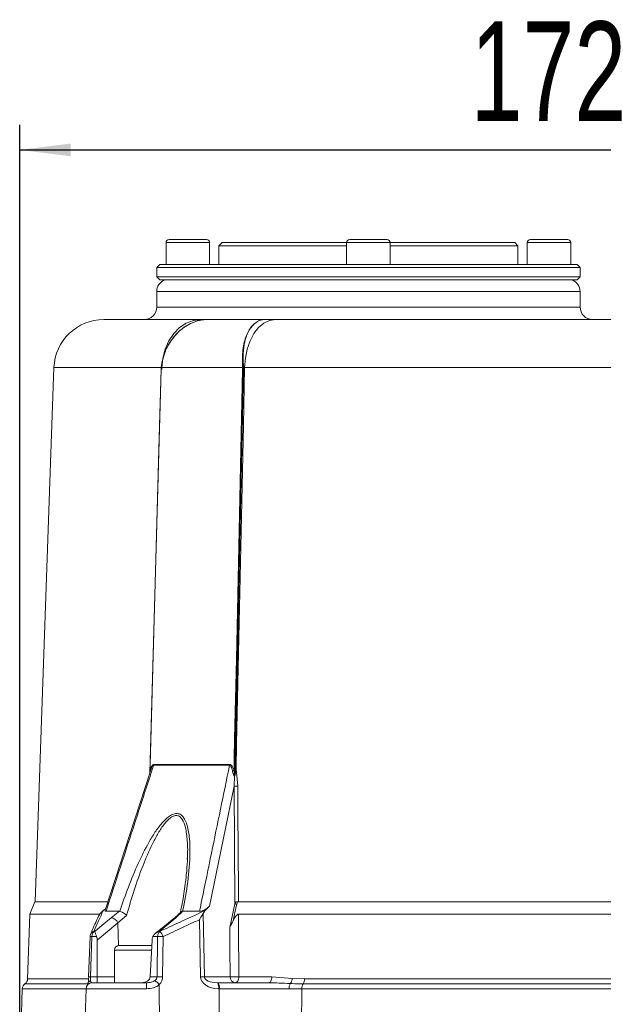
# Model space of a CAD drawing. Header units: millimetres. Extents: x 24 to 341, y 19 to 289.
# Tile 13 of 14: x 246 to 293, y 209 to 288. Entities that reach past the tile are written whole.
import ezdxf

# ---------------------------------------------------------------- set-up
doc = ezdxf.new("R2010")
doc.units = ezdxf.units.MM
doc.layers.add('10', color=7, linetype='Continuous')
doc.styles.add('SLDTEXTSTYLE0', font='TXT', dxfattribs={"width": 0.7})
doc.dimstyles.new('SLDDIMSTYLE0', dxfattribs={"dimtxt": 8, "dimasz": 4.08, "dimexe": 0, "dimexo": 0.0625, "dimgap": 2, "dimtad": 2, "dimlfac": 2, "dimrnd": 1e-09, "dimzin": 12, "dimdsep": 46, "dimtxsty": 'SLDTEXTSTYLE0', "dimsah": 1, "dimcen": 0.09, "dimadec": 0, "dimazin": 3, "dimtfac": 1, "dimtofl": 0, "dimtmove": 0, "dimatfit": 3, "dimfxl": 1, "dimfrac": 2, "dimtolj": 1, "dimtzin": 12, "dimarcsym": 0})

# ---------------------------------------------------------------- blocks, each defined once
blk = doc.blocks.new('_D_2')
at = {"layer": '10', "transparency": 16777216}
for p, q in [((246.279, 200.663), (246.279, 279.785)), ((332.279, 200.663), (332.279, 279.785)), ((246.279, 277.785), (332.279, 277.785))]:
    blk.add_line(p, q, dxfattribs=at)
for points in [[(246.279, 277.785), (250.359, 277.277), (250.359, 278.293)], [(332.279, 277.785), (328.199, 278.293), (328.199, 277.277)]]:
    blk.add_solid(points, dxfattribs=at)
at = {"layer": '10', "transparency": 16777216, "insert": (282.486, 288.098), "char_height": 8, "attachment_point": 1, "style": 'SLDTEXTSTYLE0'}
blk.add_mtext('172', dxfattribs=at)

msp = doc.modelspace()

# ---------------------------------------------------------------- linework, layer by layer
at = {"color": 7, "linetype": 'Continuous', "lineweight": 18}
for p, q in [((258.2785, 270.5949), (261.2785, 270.5949)), ((272.7785, 270.5949), (274.2785, 270.5949)), ((274.2785, 270.5949), (275.7785, 270.5949)), ((287.2785, 270.5949), (290.2785, 270.5949)), ((258.0285, 270.3449), (258.0285, 268.5949)), ((261.5285, 268.5949), (261.5285, 270.3449)), ((262.5285, 270.3449), (262.2785, 270.0949)), ((262.2785, 270.0949), (262.2785, 268.5949)), ((265.7932, 270.0949), (262.2785, 270.0949)), ((262.5285, 270.3449), (265.97, 270.3449)), ((272.5285, 270.0949), (265.7932, 270.0949)), ((265.97, 270.3449), (272.5285, 270.3449)), ((272.5285, 270.3449), (272.5285, 268.5949)), ((276.0285, 268.5949), (276.0285, 270.3449)), ((276.0285, 270.3449), (286.0285, 270.3449)), ((286.2785, 270.0949), (276.0285, 270.0949)), ((286.2785, 270.0949), (286.0285, 270.3449)), ((286.2785, 268.5949), (286.2785, 270.0949)), ((287.0285, 270.3449), (287.0285, 268.5949)), ((290.5285, 268.5949), (290.5285, 270.3449)), ((257.5285, 268.5949), (257.2785, 268.3449)), ((257.2785, 268.3449), (257.2785, 267.5949)), ((262.2577, 268.3449), (257.2785, 268.3449)), ((257.5285, 268.5949), (262.4345, 268.5949)), ((291.2785, 268.3449), (262.2577, 268.3449)), ((262.4345, 268.5949), (291.0285, 268.5949)), ((291.2785, 268.3449), (291.0285, 268.5949)), ((291.2785, 267.5949), (291.2785, 268.3449)), ((257.2785, 267.5949), (257.5285, 267.3449)), ((257.2785, 267.5949), (262.2577, 267.5949)), ((262.4345, 267.3449), (257.5285, 267.3449)), ((262.2577, 267.5949), (291.2785, 267.5949)), ((291.0285, 267.3449), (262.4345, 267.3449)), ((291.0285, 267.3449), (291.2785, 267.5949)), ((257.2785, 266.4133), (257.2785, 265.1633)), ((291.2785, 265.1633), (291.2785, 266.4133)), ((253.0288, 264.1633), (260.8297, 264.1633)), ((261.3508, 264.1633), (265.9506, 264.1633)), ((265.9506, 264.1633), (266.8127, 264.1633)), ((266.8127, 264.1633), (311.7443, 264.1633)), ((249.0312, 260.3029), (247.5335, 217.4133)), ((257.6304, 260.1647), (256.7326, 227.7611)), ((257.6305, 260.1647), (257.6304, 260.1647)), ((257.6384, 260.2784), (257.6322, 260.1646)), ((257.6466, 260.3029), (257.6413, 260.165)), ((257.6466, 260.3029), (257.6924, 260.6909)), ((264.1691, 260.3029), (257.6466, 260.3029)), ((264.1691, 260.3029), (264.1637, 260.6909)), ((264.1681, 260.165), (264.1691, 260.3029)), ((264.2398, 260.3029), (264.2339, 260.6909)), ((264.2388, 260.1633), (264.2398, 260.3029)), ((264.2616, 260.1633), (264.2388, 260.1633)), ((314.2217, 260.3029), (264.3353, 260.3029)), ((256.7784, 227.9016), (253.1394, 216.734)), ((259.9251, 228.3821), (257.0365, 228.3821)), ((257.0467, 228.4467), (259.9344, 228.4467)), ((263.1309, 228.3821), (259.9251, 228.3821)), ((259.9344, 228.4467), (263.1391, 228.4467)), ((263.6499, 228.0674), (263.7867, 226.6872)), ((263.5051, 226.6872), (263.5133, 227.5132)), ((263.565, 217.252), (263.5051, 226.6872)), ((259.7288, 220.8348), (259.7433, 221.0367)), ((247.4994, 217.4133), (247.0956, 216.4139)), ((247.4994, 217.4133), (253.3466, 217.4133)), ((263.7353, 217.4133), (263.6687, 217.4133)), ((263.7678, 217.4133), (314.7892, 217.4133)), ((252.9874, 216.7151), (253.1784, 216.8536)), ((254.3013, 216.6516), (253.2089, 216.6516)), ((253.6128, 216.1322), (254.3013, 216.6516)), ((254.3013, 216.6516), (254.3224, 216.6499)), ((259.3893, 216.6516), (258.8275, 216.1322)), ((259.3636, 216.6499), (259.3893, 216.6516)), ((260.717, 216.6516), (259.3893, 216.6516)), ((261.5194, 217.0539), (261.176, 216.7151)), ((263.1503, 215.3521), (263.565, 217.252)), ((247.0956, 216.4139), (246.9143, 211.222)), ((252.7038, 216.4139), (247.0956, 216.4139)), ((252.751, 216.481), (252.6734, 216.327)), ((254.865, 216.326), (254.1581, 215.718)), ((258.6775, 216.0898), (258.6727, 216.0858)), ((260.8021, 211.3958), (260.7123, 215.9762)), ((261.0049, 216.481), (261.1046, 211.3958)), ((314.716, 216.4139), (263.841, 216.4139)), ((254.1581, 215.718), (252.4987, 214.3238)), ((251.9321, 214.6179), (251.8104, 211.3973)), ((252.0784, 214.6164), (251.9568, 211.3958)), ((252.2402, 215.0306), (252.3074, 215.0349)), ((252.4987, 214.3238), (252.4987, 211.3958)), ((256.7651, 211.3958), (256.9097, 214.3238)), ((257.3071, 211.3958), (257.3445, 214.6164)), ((257.4665, 215.0349), (257.5336, 215.0306)), ((257.7917, 214.6164), (257.7543, 211.3958)), ((253.899, 213.5383), (253.899, 210.9133)), ((254.274, 213.9133), (256.8895, 213.9133)), ((251.9568, 211.3958), (252.4987, 211.3958)), ((252.4987, 210.9133), (252.4987, 211.3958)), ((256.7651, 211.3958), (257.3071, 211.3958)), ((261.1046, 211.3958), (263.1766, 211.3958)), ((263.8727, 211.3958), (266.5276, 211.3958)), ((266.5276, 211.3958), (268.1581, 211.2663)), ((268.1581, 211.2663), (269.1389, 211.222)), ((269.1389, 211.222), (309.4181, 211.222)), ((246.4889, 210.438), (246.2966, 204.9307)), ((251.6082, 210.4307), (251.4161, 204.9307)), ((256.4549, 210.4307), (251.6085, 210.4307)), ((252.1082, 210.9133), (256.449, 210.9133)), ((257.4898, 210.7617), (257.5322, 204.9307)), ((262.1539, 210.9133), (262.2129, 210.9133)), ((262.3069, 210.4307), (262.2478, 210.4307)), ((268.9367, 210.438), (268.8942, 204.9307)), ((309.6203, 210.438), (268.9367, 210.438)), ((309.5192, 210.83), (269.0378, 210.83))]:
    msp.add_line(p, q, dxfattribs=at)
at = {"color": 8, "linetype": 'Continuous', "lineweight": 18}
for p, q in [((261.5285, 270.3449), (258.0285, 270.3449)), ((274.2785, 270.3449), (272.5285, 270.3449)), ((276.0285, 270.3449), (274.2785, 270.3449)), ((290.5285, 270.3449), (287.0285, 270.3449)), ((291.2785, 266.4133), (257.2785, 266.4133)), ((257.2785, 265.1633), (291.2785, 265.1633)), ((257.6924, 260.3029), (249.0312, 260.3029)), ((256.7356, 227.7703), (256.7495, 227.9803)), ((254.1581, 215.718), (254.2028, 213.9065)), ((256.871, 213.5383), (253.899, 213.5383)), ((246.9143, 211.222), (251.8093, 211.222)), ((252.4987, 211.3958), (253.899, 211.3958)), ((251.6333, 210.438), (246.4889, 210.438)), ((251.757, 210.83), (246.7016, 210.83))]:
    msp.add_line(p, q, dxfattribs=at)
at = {"color": 7, "linetype": 'Continuous', "lineweight": 18, "flags": 128}
for points in [[(257.6924, 260.3029), (257.771, 261.0631), (257.9619, 261.7902), (258.2582, 262.4576), (258.649, 263.0406), (259.12, 263.518), (259.6537, 263.872), (260.2307, 264.0898), (260.8297, 264.1633)], [(264.3353, 260.3029), (264.3973, 261.0631), (264.5481, 261.7902), (264.7821, 262.4576), (265.0907, 263.0406), (265.4626, 263.518), (265.8841, 263.872), (266.3397, 264.0898), (266.8127, 264.1633)], [(258.0195, 261.7278), (257.9764, 261.6221), (257.9711, 261.6087)], [(257.6413, 260.165), (257.5167, 255.6685), (256.7615, 228.4133), (256.7587, 228.3133), (256.7495, 227.9803)], [(263.4838, 227.9803), (263.4881, 228.1825), (263.493, 228.4133), (263.4951, 228.5132), (263.5036, 228.913), (263.5376, 230.512), (263.6736, 236.9081), (264.1681, 260.165)], [(264.2388, 260.1633), (263.5637, 228.4133), (263.5478, 227.6642)], [(263.5793, 228.0692), (263.5866, 228.4133), (264.2616, 260.1633)], [(264.3353, 260.3029), (264.2367, 255.6685), (263.6928, 230.0841), (263.6499, 228.0674)], [(256.7833, 227.9265), (256.7847, 227.932), (256.7845, 227.9379), (256.7826, 227.9442), (256.7791, 227.9509), (256.774, 227.958), (256.7673, 227.9653), (256.7591, 227.9727), (256.7495, 227.9803)], [(263.5051, 226.6872), (262.6202, 222.3955), (261.5194, 217.0539)], [(263.7867, 226.6872), (263.7891, 226.2877), (263.799, 224.6896), (263.8388, 218.2974), (263.8443, 217.4133)], [(263.701, 217.2181), (263.6605, 217.0327), (263.4986, 216.2914), (263.407, 215.8721)], [(252.3074, 215.0349), (252.9057, 215.5379), (253.6128, 216.1322)], [(258.8275, 216.1322), (258.2037, 215.6293), (257.4665, 215.0349)], [(263.841, 216.4139), (263.8473, 215.4151), (263.8726, 211.4199), (263.8727, 211.3958)], [(263.1766, 211.3958), (263.1614, 213.681), (263.1522, 215.0634), (263.1503, 215.3521)], [(251.9821, 214.8175), (251.9808, 214.8148), (251.9742, 214.8005)], [(251.8104, 211.3973), (251.8116, 211.3968), (251.8193, 211.3958)], [(263.573, 210.9133), (263.6302, 210.9225), (263.6854, 210.9497), (263.7364, 210.9939), (263.7813, 211.0536), (263.8187, 211.1265), (263.847, 211.2099), (263.8652, 211.3008), (263.8727, 211.3958)], [(266.2592, 210.9133), (266.3104, 210.9225), (266.3598, 210.9497), (266.4054, 210.9939), (266.4457, 211.0536), (266.4791, 211.1265), (266.5045, 211.2099), (266.5208, 211.3008), (266.5276, 211.3958)], [(262.2828, 206.172), (262.2915, 207.714), (262.3069, 210.4307)]]:
    msp.add_lwpolyline(points, dxfattribs=at)
at = {"color": 7, "linetype": 'Continuous', "lineweight": 18}
for centre, radius, start, end in [((258.2785, 270.3449), 0.25, 90, 180), ((261.2785, 270.3449), 0.25, 0, 90), ((272.7785, 270.3449), 0.25, 90, 180), ((275.7785, 270.3449), 0.25, 0, 90), ((287.2785, 270.3449), 0.25, 90, 180), ((290.2785, 270.3449), 0.25, 0, 90), ((258.2785, 266.4133), 1, 111.317409, 180), ((290.2785, 266.4133), 1, 0, 68.682591), ((256.2785, 265.1633), 1, 270, 0), ((292.2785, 265.1633), 1, 180, 270), ((253.0288, 260.1633), 4, 90, 178), ((264.2163, 260.1639), 6.5366, 175.375616, 180.005685), ((264.1988, 260.473), 0.2207, 80.852316, 99.147684), ((264.1685, 258.7456), 1.4194, 87.159835, 90.016233), ((264.2045, 259.4713), 0.8324, 87.565599, 92.434401), ((259.234, 260.1636), 5.0276, 359.996317, 6.020596), ((256.7964, 228.4531), 0.2504, 343.527016, 358.533499), ((259.6611, 228.453), 0.2734, 344.966583, 358.677004), ((262.8346, 228.4528), 0.3046, 346.571244, 358.843745), ((263.1793, 228.5347), 0.6325, 285.93702, 298.772507), ((263.65, 229.5022), 1.4347, 267.175135, 269.996466), ((263.6285, 227.6173), 0.1262, 219.240783, 224.029657), ((263.6091, 227.8599), 0.2051, 252.611844, 263.264412), ((263.6459, 229.9703), 3.2861, 267.544428, 272.455572), ((263.6948, 217.4824), 0.2644, 240.603967, 271.332413), ((253.553, 215.4874), 0.6475, 20.858861, 84.698354), ((252.4318, 214.599), 0.5, 156.235764, 177.836586), ((252.616, 214.6452), 0.5384, 134.279496, 183.062211), ((257.9186, 214.6046), 0.5742, 132.10264, 178.815859), ((257.5681, 203.8911), 10.7276, 88.805469, 91.194531), ((256.4359, 214.0589), 1.466, 22.352866, 41.516976), ((254.274, 213.5383), 0.375, 90, 180), ((246.4146, 211.2394), 0.5, 305.029595, 358), ((257.5307, 200.6706), 10.7276, 88.805468, 91.194532), ((260.9534, 202.2053), 9.1918, 89.057167, 90.942833), ((263.6287, 211.3631), 0.4533, 175.862959, 262.945795), ((263.5247, 219.6841), 8.2955, 267.595217, 272.404783), ((267.4481, 211.2954), 0.7106, 321.035978, 357.652736), ((268.3896, 211.2062), 0.7495, 329.867712, 1.202981), ((246.9886, 210.4206), 0.5, 125.029595, 178), ((252.1079, 210.4133), 0.5, 90, 178), ((246.414, 210.5486), 10.0417, 359.327704, 2.081485), ((261.5424, 210.5438), 0.7144, 350.890658, 31.141333), ((261.6015, 210.5438), 0.7144, 350.890269, 31.141722), ((268.7463, 210.4605), 0.8406, 152.512017, 181.990265), ((269.686, 210.4538), 0.7495, 149.86753, 181.20369)]:
    msp.add_arc(centre, radius, start, end, dxfattribs=at)
at = {"color": 8, "linetype": 'Continuous', "lineweight": 18}
for centre, radius, start, end in [((257.6377, 260.1011), 0.064, 86.825981, 96.496876), ((258.8057, 215.9228), 0.2105, 84.056091, 127.503524), ((251.9918, 213.2323), 1.3869, 86.418972, 92.466485), ((252.3586, 214.6245), 0.423, 106.255756, 152.864307), ((251.8701, 210.0117), 1.3869, 86.418972, 92.466485)]:
    msp.add_arc(centre, radius, start, end, dxfattribs=at)
at = {"color": 7, "linetype": 'Continuous', "lineweight": 18}
for centre, major_axis, ratio, start_param, end_param in [((251.5933, 211.4307), (0.0315, 1), 0.2269858, 4.0135279, 4.6846245), ((252.0841, 211.4133), (0.0319, 0.4999), 0.2517511, 1.6217483, 2.3065981), ((256.0585, 211.4133), (0.7071, 0), 0.7071068, 4.712389, 6.2482787), ((256.4731, 211.4133), (0.8338, -0.0279), 0.5987102, 5.6192449, 6.3040948), ((256.567, 211.4307), (1.1852, -0.0858), 0.8406288, 5.6631244, 6.334221), ((262.2798, 211.4307), (1.4776, 0.0399), 0.67625, 3.1366077, 4.6724974), ((262.1859, 211.4133), (1.0812, 0.0188), 0.4621099, 3.1388832, 4.6747729), ((256.567, 211.4307), (1.1852, -0.0858), 0.8406288, 5.656459, 5.6631244)]:
    msp.add_ellipse(centre, major_axis=major_axis, ratio=ratio, start_param=start_param, end_param=end_param, dxfattribs=at)
for points, knots in [([(257.6924, 260.6909), (257.7533, 260.9371), (257.9249, 261.6304), (258.5014, 262.6648), (259.2382, 263.3997), (259.9438, 263.8405), (260.5028, 264.0654), (260.9576, 264.1436), (261.2147, 264.1608), (261.2899, 264.1632), (261.3459, 264.1633), (261.3508, 264.1633)], [0, 0, 0, 0, 0.1305473, 0.3677016, 0.6039189, 0.6893752, 0.8406824, 0.9543193, 0.96587, 0.9970375, 1, 1, 1, 1]), ([(257.701, 260.6909), (257.7551, 260.9372), (257.8887, 261.5458), (258.2281, 262.183), (258.7272, 262.8948), (259.1024, 263.2711), (259.7736, 263.7576), (260.1707, 263.9503), (260.771, 264.115), (261.0418, 264.157), (261.3041, 264.1632), (261.3459, 264.1633), (261.3508, 264.1633)], [0, 0, 0, 0, 0.130033, 0.3212941, 0.3674674, 0.5910907, 0.6040657, 0.8333362, 0.8404977, 0.9745872, 0.9970324, 1, 1, 1, 1]), ([(260.8297, 264.1633), (261.0115, 264.1633), (261.2048, 264.1633), (261.3426, 264.1633), (261.3508, 264.1633)], [0, 0, 0, 0, 0.9408196, 1, 1, 1, 1]), ([(264.1637, 260.6909), (264.1627, 260.9371), (264.1599, 261.6304), (264.3509, 262.6648), (264.7153, 263.3997), (265.1038, 263.8405), (265.4293, 264.0654), (265.7064, 264.1436), (265.8657, 264.1608), (265.9125, 264.1632), (265.9476, 264.1633), (265.9506, 264.1633)], [0, 0, 0, 0, 0.1305473, 0.3677013, 0.6039192, 0.6893751, 0.8406828, 0.9543196, 0.9658703, 0.9970379, 1, 1, 1, 1]), ([(264.2339, 260.6909), (264.2238, 260.9372), (264.199, 261.5458), (264.2899, 262.183), (264.4844, 262.8949), (264.6633, 263.2711), (265.0158, 263.7576), (265.2402, 263.9503), (265.5953, 264.115), (265.7594, 264.157), (265.9217, 264.1632), (265.9476, 264.1633), (265.9506, 264.1633)], [0, 0, 0, 0, 0.1300332, 0.3212944, 0.3674675, 0.5910911, 0.6040657, 0.833337, 0.8404979, 0.9745877, 0.9970329, 1, 1, 1, 1]), ([(264.3353, 260.3029), (264.3336, 260.3027), (264.3298, 260.3024), (264.3227, 260.2981), (264.3101, 260.2856), (264.2834, 260.2407), (264.271, 260.1967), (264.2616, 260.1633)], [0, 0, 0, 0, 0.0371151, 0.0821884, 0.1570442, 0.3592278, 1, 1, 1, 1]), ([(257.0365, 228.3821), (256.9384, 228.0815), (256.4341, 226.5371), (255.1578, 222.6271), (253.9805, 219.0173), (253.2089, 216.6516)], [0, 0, 0, 0, 0.0768753, 0.3950151, 1, 1, 1, 1]), ([(256.7495, 227.9803), (256.787, 228.0919), (256.8373, 228.2418), (256.9347, 228.3875), (256.9953, 228.4403), (257.0345, 228.4452), (257.0467, 228.4467)], [0, 0, 0, 0, 0.5419062, 0.7275434, 0.9149707, 1, 1, 1, 1]), ([(257.0365, 228.3821), (257.0275, 228.3804), (257.0032, 228.3757), (256.9747, 228.3482), (256.9379, 228.3015), (256.8648, 228.1728), (256.8184, 228.0327), (256.7833, 227.9265)], [0, 0, 0, 0, 0.0711338, 0.19057, 0.2412938, 0.4250256, 1, 1, 1, 1]), ([(260.717, 216.6516), (260.781, 216.9626), (261.1008, 218.5177), (261.9052, 222.4281), (262.6461, 226.027), (263.1309, 228.3821)], [0, 0, 0, 0, 0.0795351, 0.3976751, 1, 1, 1, 1]), ([(263.353, 227.9265), (263.337, 228.0019), (263.3086, 228.1351), (263.25, 228.2858), (263.1916, 228.3602), (263.1532, 228.3802), (263.1359, 228.3817), (263.1309, 228.3821)], [0, 0, 0, 0, 0.410558, 0.7257929, 0.885814, 0.9668684, 1, 1, 1, 1]), ([(263.1391, 228.4467), (263.1628, 228.4429), (263.217, 228.4343), (263.3085, 228.3535), (263.4041, 228.2007), (263.4554, 228.0588), (263.4838, 227.9803)], [0, 0, 0, 0, 0.1341415, 0.3067013, 0.6167086, 1, 1, 1, 1]), ([(263.5133, 227.5132), (263.5107, 227.5152), (263.5071, 227.5179), (263.4924, 227.5322), (263.452, 227.5934), (263.3975, 227.7315), (263.3694, 227.8547), (263.353, 227.9265)], [0, 0, 0, 0, 0.0229808, 0.0306816, 0.1387989, 0.4973769, 1, 1, 1, 1]), ([(263.4838, 227.9803), (263.4856, 227.9472), (263.4922, 227.827), (263.5037, 227.6842), (263.5202, 227.5712), (263.5269, 227.5435), (263.53, 227.5382), (263.5306, 227.5376), (263.5307, 227.5375)], [0, 0, 0, 0, 0.2236227, 0.8105912, 0.9573844, 0.9942111, 0.9982997, 1, 1, 1, 1]), ([(263.5478, 227.6642), (263.5588, 227.7629), (263.5738, 227.8971), (263.5781, 228.0332), (263.5793, 228.0692)], [0, 0, 0, 0, 0.7355594, 1, 1, 1, 1]), ([(263.6499, 228.0674), (263.646, 228.0305), (263.6315, 227.8919), (263.6047, 227.756), (263.5851, 227.6562)], [0, 0, 0, 0, 0.2660099, 1, 1, 1, 1]), ([(263.5133, 227.5132), (263.5137, 227.5137), (263.5156, 227.5157), (263.5219, 227.5229), (263.5269, 227.5312), (263.5307, 227.5375)], [0, 0, 0, 0, 0.0644286, 0.2849022, 1, 1, 1, 1]), ([(263.5133, 227.5132), (263.5138, 227.5135), (263.5158, 227.5147), (263.5204, 227.5175), (263.5282, 227.5224), (263.5343, 227.527), (263.5378, 227.5296)], [0, 0, 0, 0, 0.05773863, 0.24846942, 0.56688946, 1, 1, 1, 1]), ([(263.5307, 227.5375), (263.5326, 227.5435), (263.5378, 227.5611), (263.5426, 227.6038), (263.5457, 227.6401), (263.5478, 227.6642)], [0, 0, 0, 0, 0.149734, 0.433719, 1, 1, 1, 1]), ([(263.5851, 227.6562), (263.5792, 227.632), (263.5703, 227.5951), (263.5555, 227.551), (263.5426, 227.5355), (263.5378, 227.5296)], [0, 0, 0, 0, 0.5426667, 0.8274914, 1, 1, 1, 1]), ([(254.3224, 216.6499), (254.3226, 216.6505), (254.5329, 217.2974), (254.9841, 218.5889), (255.7506, 220.4438), (256.4801, 221.9173), (257.1294, 222.9998), (257.6498, 223.7065), (258.1327, 224.1937), (258.537, 224.4467), (258.8683, 224.5307), (259.1876, 224.4521), (259.509, 224.1418), (259.7783, 223.4744), (259.9329, 222.4985), (259.9643, 220.9827), (259.8108, 219.0292), (259.5297, 217.4445), (259.3637, 216.6505), (259.3636, 216.6499)], [0, 0, 0, 0, 0.0000915, 0.1083301, 0.2165046, 0.3147036, 0.364374, 0.4138671, 0.4535633, 0.4763273, 0.4991623, 0.5220482, 0.5507118, 0.5993918, 0.666746, 0.7344024, 0.8670508, 0.9999085, 1, 1, 1, 1]), ([(259.751, 221.0348), (259.751, 221.0155), (259.7509, 220.6471), (259.6827, 219.7852), (259.5294, 218.4278), (259.3423, 217.2862), (259.1892, 216.6302), (259.1581, 216.4969)], [0, 0, 0, 0, 0.0132685, 0.2536642, 0.5727809, 0.913161, 1, 1, 1, 1]), ([(263.565, 217.252), (263.5881, 217.2967), (263.6166, 217.352), (263.6603, 217.4034), (263.6687, 217.4133)], [0, 0, 0, 0, 0.8076964, 1, 1, 1, 1]), ([(263.7678, 217.4133), (263.7662, 217.4103), (263.7342, 217.3476), (263.7172, 217.2812), (263.701, 217.2181)], [0, 0, 0, 0, 0.0480809, 1, 1, 1, 1]), ([(263.7353, 217.4133), (263.7388, 217.4133), (263.7508, 217.4133), (263.7607, 217.4133), (263.7678, 217.4133)], [0, 0, 0, 0, 0.2943597, 1, 1, 1, 1]), ([(252.9874, 216.7151), (252.9779, 216.6939), (252.8358, 216.3796), (252.5865, 215.8221), (252.3472, 215.2753), (252.2402, 215.0306)], [0, 0, 0, 0, 0.0383443, 0.5696799, 1, 1, 1, 1]), ([(252.751, 216.481), (252.7977, 216.5375), (252.8706, 216.6256), (252.9566, 216.6914), (252.9874, 216.7151)], [0, 0, 0, 0, 0.6413875, 1, 1, 1, 1]), ([(253.2089, 216.6516), (253.1871, 216.654), (253.1436, 216.659), (253.1219, 216.6901), (253.1341, 216.7201), (253.1397, 216.7339)], [0, 0, 0, 0, 0.351716, 0.701516, 1, 1, 1, 1]), ([(254.3224, 216.6499), (254.3594, 216.641), (254.4332, 216.623), (254.5713, 216.5532), (254.7138, 216.4591), (254.8101, 216.3786), (254.8577, 216.3332), (254.8641, 216.3269), (254.865, 216.326)], [0, 0, 0, 0, 0.2322616, 0.4642102, 0.7043702, 0.9593777, 0.994319, 1, 1, 1, 1]), ([(257.5336, 215.0306), (258.0546, 215.2753), (259.2191, 215.8221), (260.4351, 216.3795), (261.1293, 216.6939), (261.176, 216.7151)], [0, 0, 0, 0, 0.430319, 0.9616542, 1, 1, 1, 1]), ([(259.3636, 216.6499), (259.3227, 216.6416), (259.2514, 216.6272), (259.2157, 216.5853), (259.2005, 216.5675)], [0, 0, 0, 0, 0.5744635, 1, 1, 1, 1]), ([(261.5194, 217.0539), (261.439, 216.9838), (261.3167, 216.8772), (261.0949, 216.7551), (260.9387, 216.6916), (260.8106, 216.6572), (260.7467, 216.6534), (260.717, 216.6516)], [0, 0, 0, 0, 0.4038573, 0.6142455, 0.7770984, 0.8963752, 1, 1, 1, 1]), ([(261.176, 216.7151), (261.1534, 216.6915), (261.0903, 216.6256), (261.0382, 216.5375), (261.0049, 216.481)], [0, 0, 0, 0, 0.3586274, 1, 1, 1, 1]), ([(252.6477, 216.3403), (252.6041, 216.2471), (252.3777, 215.7634), (252.1537, 215.2436), (251.9728, 214.8239)], [0, 0, 0, 0, 0.1926134, 1, 1, 1, 1]), ([(258.6775, 216.0897), (258.2748, 215.765), (257.7727, 215.3602), (257.2708, 214.9549), (257.1713, 214.8746)], [0, 0, 0, 0, 0.8018881, 1, 1, 1, 1]), ([(260.7123, 215.9762), (260.2585, 215.7675), (259.2829, 215.3189), (258.3114, 214.8613), (257.7917, 214.6164)], [0, 0, 0, 0, 0.4650699, 1, 1, 1, 1]), ([(259.1917, 216.5762), (259.1367, 216.5134), (258.9994, 216.3569), (258.7927, 216.1897), (258.6687, 216.0895)], [0, 0, 0, 0, 0.4007532, 1, 1, 1, 1]), ([(261.0049, 216.481), (260.9488, 216.3789), (260.8601, 216.2173), (260.753, 216.042), (260.7128, 215.9771), (260.7123, 215.9762)], [0, 0, 0, 0, 0.62803, 0.994677, 1, 1, 1, 1]), ([(263.407, 215.8721), (263.3792, 215.8126), (263.2948, 215.6319), (263.1989, 215.4654), (263.1512, 215.3544), (263.1503, 215.3521)], [0, 0, 0, 0, 0.325048, 0.9863557, 1, 1, 1, 1]), ([(263.407, 215.8721), (263.4255, 215.913), (263.4689, 216.0092), (263.5529, 216.163), (263.6454, 216.2949), (263.7361, 216.3772), (263.7947, 216.4098), (263.8293, 216.4129), (263.841, 216.4139)], [0, 0, 0, 0, 0.1843776, 0.4333282, 0.7152785, 0.8279346, 0.9417845, 1, 1, 1, 1]), ([(252.4432, 214.6384), (252.3626, 214.6338), (252.2411, 214.6268), (252.1195, 214.6191), (252.0784, 214.6164)], [0, 0, 0, 0, 0.6623404, 1, 1, 1, 1]), ([(252.3074, 215.0349), (252.3075, 215.0346), (252.3107, 215.0213), (252.3249, 214.9692), (252.3625, 214.8515), (252.4177, 214.7058), (252.4432, 214.6384)], [0, 0, 0, 0, 0.0048273, 0.1860567, 0.6235776, 1, 1, 1, 1]), ([(252.4987, 214.3238), (252.4931, 214.4092), (252.4859, 214.5198), (252.4511, 214.6164), (252.4432, 214.6384)], [0, 0, 0, 0, 0.77298585, 1, 1, 1, 1]), ([(256.9808, 214.6384), (256.9537, 214.5597), (256.9189, 214.4583), (256.9114, 214.3485), (256.9097, 214.3238)], [0, 0, 0, 0, 0.77512482, 1, 1, 1, 1]), ([(257.4665, 215.0349), (257.4655, 215.0346), (257.4269, 215.0212), (257.3017, 214.969), (257.1129, 214.8512), (257.0225, 214.7057), (256.9808, 214.6384)], [0, 0, 0, 0, 0.0048277, 0.1869135, 0.6242453, 1, 1, 1, 1]), ([(257.3445, 214.6164), (257.3035, 214.6191), (257.1823, 214.6268), (257.0611, 214.6338), (256.9808, 214.6384)], [0, 0, 0, 0, 0.3376698, 1, 1, 1, 1]), ([(251.9694, 211.0837), (251.9653, 211.0823), (251.9519, 211.0777), (251.8945, 211.0547), (251.8153, 210.9985), (251.7577, 210.9293), (251.7549, 210.8868), (251.7547, 210.8833)], [0, 0, 0, 0, 0.0371966, 0.1221583, 0.5424973, 0.9628072, 1, 1, 1, 1]), ([(252.1082, 210.9133), (252.0726, 210.9188), (252.0139, 210.9278), (251.9787, 211.0037), (251.9714, 211.0666), (251.9694, 211.0837)], [0, 0, 0, 0, 0.5294888, 0.8727282, 1, 1, 1, 1]), ([(256.449, 210.9133), (256.5707, 210.9188), (256.7714, 210.9278), (257.0012, 211.0037), (257.0943, 211.0666), (257.1195, 211.0837)], [0, 0, 0, 0, 0.5294882, 0.8727233, 1, 1, 1, 1]), ([(257.1195, 211.0837), (257.1219, 211.0823), (257.1299, 211.0777), (257.1675, 211.0546), (257.2439, 210.9993), (257.3646, 210.8965), (257.4446, 210.8167), (257.4846, 210.7769)], [0, 0, 0, 0, 0.0268877, 0.0883206, 0.3922268, 0.696112, 1, 1, 1, 1]), ([(251.7514, 210.8839), (251.7378, 210.8359), (251.7053, 210.7212), (251.6741, 210.6591), (251.6786, 210.6671), (251.6794, 210.6686)], [0, 0, 0, 0, 0.3710941, 0.8861348, 1, 1, 1, 1]), ([(257.4898, 210.7617), (257.4525, 210.7313), (257.3125, 210.6171), (256.9683, 210.4647), (256.6437, 210.4432), (256.4549, 210.4307)], [0, 0, 0, 0, 0.1315629, 0.4946873, 1, 1, 1, 1]), ([(257.4846, 210.7769), (257.4858, 210.7754), (257.4884, 210.772), (257.4896, 210.7665), (257.4897, 210.7629), (257.4898, 210.7617)], [0, 0, 0, 0, 0.3397924, 0.7800637, 1, 1, 1, 1]), ([(262.2129, 210.9133), (262.7974, 210.9133), (263.9838, 210.9133), (265.3482, 210.9133), (266.1018, 210.9133), (266.2592, 210.9133)], [0, 0, 0, 0, 0.4344846, 0.881944, 1, 1, 1, 1]), ([(267.9062, 210.4313), (267.1823, 210.4316), (266.1443, 210.4319), (264.2484, 210.4317), (263.1135, 210.4311), (262.3069, 210.4307)], [0, 0, 0, 0, 0.40008669, 0.57358676, 1, 1, 1, 1]), ([(268.0006, 210.8485), (267.6996, 210.8646), (267.1253, 210.8952), (266.5384, 210.9075), (266.2592, 210.9133)], [0, 0, 0, 0, 0.5242263, 1, 1, 1, 1]), ([(268.9367, 210.438), (268.9286, 210.438), (268.5947, 210.4382), (268.2462, 210.4347), (267.9062, 210.4313)], [0, 0, 0, 0, 0.0242398, 1, 1, 1, 1]), ([(269.0378, 210.83), (268.7429, 210.8312), (268.3994, 210.8326), (268.0501, 210.8465), (268.0006, 210.8485)], [0, 0, 0, 0, 0.8582416, 1, 1, 1, 1])]:
    msp.add_open_spline(points, degree=3, knots=knots, dxfattribs=at)
at = {"color": 8, "linetype": 'Continuous', "lineweight": 18}
msp.add_open_spline([(259.7433, 221.0367), (259.7471, 221.0861), (259.7806, 221.5252), (259.7462, 222.3249), (259.63, 223.2989), (259.4027, 223.9707), (259.1261, 224.2883), (258.8459, 224.3698), (258.5549, 224.2832), (258.2016, 224.0261), (257.7813, 223.5345), (257.3316, 222.8307), (256.7688, 221.7475), (256.1272, 220.2498), (255.4447, 218.3428), (255.0583, 216.9984), (254.865, 216.326)], degree=3, knots=[0, 0, 0, 0, 0.0115096, 0.1023397, 0.1927954, 0.2558927, 0.2915761, 0.3192286, 0.3468578, 0.3751594, 0.4262582, 0.4922544, 0.5584786, 0.6916994, 0.8458079, 1, 1, 1, 1], dxfattribs=at)

# ---------------------------------------------------------------- dimensions: what is measured, and where the dimension line sits
at = {"layer": '10'}
dim = msp.add_linear_dim(base=(332.2785, 277.7854), p1=(246.2785, 200.6633), p2=(332.2785, 200.6633), dimstyle='SLDDIMSTYLE0', dxfattribs=at)
dim.commit()
dim.dimension.update_dxf_attribs({"geometry": '_D_2', "text_midpoint": (287.747, 277.7854), "dimtype": 160})

doc.saveas('drawing.dxf')
